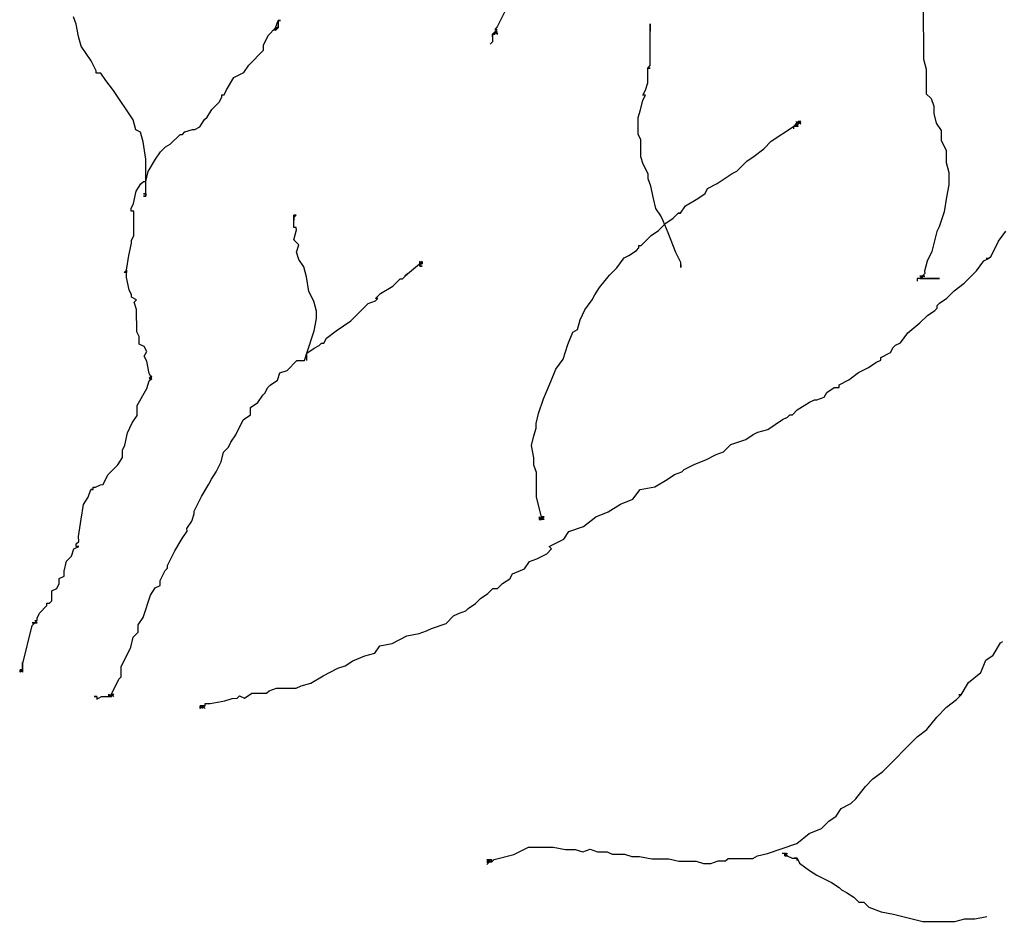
# Paper-space layout '113851PD001' of a CAD drawing. Header units: feet. Extents: x -1 to 187, y -1 to 115.
# Tile 8 of 32: x 5.07 to 5.521, y 10.284 to 10.7. Entities that reach past the tile are written whole.
import ezdxf

# ---------------------------------------------------------------- set-up
doc = ezdxf.new("R2010")
doc.units = ezdxf.units.FT
doc.header["$MEASUREMENT"] = 0
doc.layers.add('MA_Detail - plant', color=7, linetype='Continuous')
doc.layers.add('SH_Text', color=7, linetype='Continuous')
doc.styles.add('Slanted-Normal', font='font31.shx', dxfattribs={"height": 0.14})
doc.dimstyles.new('Dec-1  Slanted', dxfattribs={"dimtxt": 0.14, "dimasz": 0.14, "dimexe": 0.07, "dimexo": 0.07, "dimgap": 0.07, "dimtad": 1, "dimdec": 1, "dimzin": 3, "dimdsep": 46, "dimtxsty": 'Slanted-Normal', "dimblk": 'Dim1', "dimcen": 0, "dimclrd": 95, "dimclre": 95, "dimclrt": 7, "dimadec": 1, "dimazin": 3, "dimtfac": 1, "dimtdec": 1, "dimtix": 1, "dimtofl": 0, "dimtmove": 1, "dimatfit": 3, "dimldrblk": 'Dim1', "dimfxl": 1, "dimtolj": 1, "dimtzin": 0, "dimlwd": -1, "dimlwe": -1, "dimarcsym": 0})

# ---------------------------------------------------------------- blocks, each defined once
blk = doc.blocks.new('Dim1')
h = blk.add_hatch(color=4)
h.dxf.hatch_style = 1
h.paths.add_polyline_path([(0, 0), (-1, -0.2), (-1, 0.2)])
at = {"color": 4}
blk.add_lwpolyline([(0, 0), (-1, -0.2), (-1, 0.2), (0, 0)], dxfattribs=at)
blk = doc.blocks.new('*D1012')
at = {"layer": 'Defpoints', "color": 0, "transparency": 16777216}
for p in [(15.1427, 10.33078), (13.8927, 8.52461, -400.96131), (15.1427, 8.48614, -400.96131)]:
    blk.add_point(p, dxfattribs=at)
at = {"layer": 'SH_Text', "color": 95, "linetype": 'Continuous', "transparency": 16777216}
for p, q in [((14.07972, 10.60148), (13.29305, 10.60148)), ((14.5177, 10.33078), (14.07972, 10.60148)), ((13.8927, 8.59461), (13.8927, 10.40078)), ((15.1427, 8.55614), (15.1427, 10.40078)), ((14.0327, 10.33078), (15.0027, 10.33078))]:
    blk.add_line(p, q, dxfattribs=at)
at = {"layer": 'SH_Text', "color": 95, "transparency": 16777216, "xscale": 0.14, "yscale": 0.14, "zscale": 0.14, "rotation": 180}
blk.add_blockref('Dim1', (13.8927, 10.33078), dxfattribs=at)
at = {"layer": 'SH_Text', "color": 95, "transparency": 16777216, "xscale": 0.14, "yscale": 0.14, "zscale": 0.14}
blk.add_blockref('Dim1', (15.1427, 10.33078), dxfattribs=at)
at = {"layer": 'SH_Text', "color": 7, "transparency": 16777216, "insert": (14.00972, 10.82481), "char_height": 0.14, "width": 14.7881929, "attachment_point": 3, "style": 'Slanted-Normal'}
blk.add_mtext('\\A1;EQUAL', dxfattribs=at)
blk = doc.blocks.new('*D1013')
at = {"layer": 'Defpoints', "color": 0, "transparency": 16777216}
for p in [(15.1427, 10.34467, -400.96131), (16.3927, 10.34467, -400.96131), (16.3927, 10.33078)]:
    blk.add_point(p, dxfattribs=at)
at = {"layer": 'SH_Text', "color": 95, "linetype": 'Continuous', "transparency": 16777216}
for p, q in [((15.56594, 10.96147), (13.2526, 10.96147)), ((15.7677, 10.33078), (15.56594, 10.96147)), ((15.2827, 10.33078), (16.2527, 10.33078)), ((15.1427, 10.27467), (15.1427, 10.26078)), ((16.3927, 10.27467), (16.3927, 10.26078))]:
    blk.add_line(p, q, dxfattribs=at)
at = {"layer": 'SH_Text', "color": 95, "transparency": 16777216, "xscale": 0.14, "yscale": 0.14, "zscale": 0.14, "rotation": 180}
blk.add_blockref('Dim1', (15.1427, 10.33078), dxfattribs=at)
at = {"layer": 'SH_Text', "color": 95, "transparency": 16777216, "xscale": 0.14, "yscale": 0.14, "zscale": 0.14}
blk.add_blockref('Dim1', (16.3927, 10.33078), dxfattribs=at)
at = {"layer": 'SH_Text', "color": 7, "transparency": 16777216, "insert": (15.49594, 11.17147), "char_height": 0.14, "width": 14.7881929, "attachment_point": 3, "style": 'Slanted-Normal'}
blk.add_mtext('\\A1;WIDTH OF ROOTBALL', dxfattribs=at)
blk = doc.blocks.new('*D1014')
at = {"layer": 'Defpoints', "color": 0, "transparency": 16777216}
for p in [(17.6427, 10.33078), (17.6427, 8.52513), (16.38924, 8.48614)]:
    blk.add_point(p, dxfattribs=at)
at = {"layer": 'SH_Text', "color": 95, "linetype": 'Continuous', "transparency": 16777216}
for p, q in [((16.64251, 10.60148), (15.85585, 10.60148)), ((17.01597, 10.33078), (16.64251, 10.60148)), ((16.38924, 8.55614), (16.38924, 10.40078)), ((17.6427, 8.59513), (17.6427, 10.40078)), ((16.52924, 10.33078), (17.5027, 10.33078))]:
    blk.add_line(p, q, dxfattribs=at)
at = {"layer": 'SH_Text', "color": 95, "transparency": 16777216, "xscale": 0.14, "yscale": 0.14, "zscale": 0.14, "rotation": 180}
blk.add_blockref('Dim1', (16.38924, 10.33078), dxfattribs=at)
at = {"layer": 'SH_Text', "color": 95, "transparency": 16777216, "xscale": 0.14, "yscale": 0.14, "zscale": 0.14}
blk.add_blockref('Dim1', (17.6427, 10.33078), dxfattribs=at)
at = {"layer": 'SH_Text', "color": 7, "transparency": 16777216, "insert": (16.57251, 10.82481), "char_height": 0.14, "width": 14.7881929, "attachment_point": 3, "style": 'Slanted-Normal'}
blk.add_mtext('\\A1;EQUAL', dxfattribs=at)

psp = doc.layouts.new('113851PD001')

# ---------------------------------------------------------------- linework, layer by layer
at = {"layer": 'MA_Detail - plant'}
for p, q in [((5.29523, 10.70997), (5.28852, 10.69639)), ((5.4837, 10.7064), (5.48383, 10.68157)), ((5.09554, 10.69769), (5.0944, 10.70107)), ((5.0967, 10.69205), (5.09554, 10.69769)), ((5.18359, 10.69248), (5.18696, 10.69589)), ((5.18696, 10.69589), (5.18584, 10.69475)), ((5.18696, 10.69589), (5.18807, 10.69928)), ((5.18809, 10.69589), (5.18696, 10.69589)), ((5.18696, 10.69589), (5.18809, 10.69589)), ((5.18809, 10.69589), (5.18696, 10.69589)), ((5.18696, 10.69589), (5.18809, 10.69589)), ((5.18809, 10.69589), (5.18696, 10.69589)), ((5.18696, 10.69589), (5.18809, 10.69589)), ((5.18809, 10.69589), (5.18696, 10.69589)), ((5.18696, 10.69589), (5.18809, 10.69589)), ((5.18809, 10.69589), (5.18696, 10.69589)), ((5.18696, 10.69589), (5.18809, 10.69589)), ((5.18809, 10.69589), (5.18696, 10.69589)), ((5.18696, 10.69589), (5.18697, 10.69476)), ((5.18809, 10.69589), (5.18696, 10.69589)), ((5.18696, 10.69589), (5.18697, 10.69476)), ((5.18697, 10.69476), (5.18696, 10.69589)), ((5.18696, 10.69589), (5.18697, 10.69476)), ((5.18697, 10.69476), (5.18696, 10.69589)), ((5.18696, 10.69589), (5.18697, 10.69476)), ((5.18697, 10.69476), (5.18696, 10.69589)), ((5.18697, 10.69476), (5.18809, 10.69589)), ((5.18807, 10.69928), (5.18808, 10.69815)), ((5.18808, 10.69815), (5.18807, 10.69928)), ((5.18807, 10.69928), (5.1892, 10.69928)), ((5.1892, 10.69928), (5.18807, 10.69928)), ((5.18807, 10.69928), (5.18808, 10.69815)), ((5.18808, 10.69815), (5.18807, 10.69928)), ((5.18807, 10.69928), (5.18809, 10.69589)), ((5.18809, 10.69589), (5.18808, 10.69702)), ((5.18808, 10.69702), (5.18809, 10.69589)), ((5.28852, 10.69639), (5.2874, 10.69526)), ((5.3585, 10.69449), (5.35848, 10.69787)), ((5.35848, 10.69787), (5.35849, 10.69674)), ((5.35849, 10.69674), (5.35848, 10.69787)), ((5.35848, 10.69787), (5.35849, 10.69674)), ((5.35849, 10.69674), (5.35848, 10.69787)), ((5.35848, 10.69787), (5.35849, 10.69674)), ((5.35849, 10.69674), (5.35848, 10.69787)), ((5.35848, 10.69787), (5.35849, 10.69674)), ((5.35849, 10.69674), (5.35848, 10.69787)), ((5.35848, 10.69787), (5.35849, 10.69674)), ((5.35849, 10.69674), (5.35849, 10.69561)), ((5.35858, 10.67869), (5.35849, 10.69561)), ((5.35849, 10.69561), (5.3585, 10.69449)), ((5.3585, 10.69449), (5.35849, 10.69561)), ((5.35849, 10.69561), (5.3585, 10.69449)), ((5.3585, 10.69449), (5.35849, 10.69561)), ((5.35849, 10.69561), (5.3585, 10.69449)), ((5.3585, 10.69449), (5.35849, 10.69561)), ((5.35849, 10.69561), (5.3585, 10.69449)), ((5.09785, 10.68754), (5.0967, 10.69205)), ((5.18136, 10.68796), (5.18359, 10.69248)), ((5.2874, 10.69413), (5.28628, 10.693)), ((5.28628, 10.693), (5.28741, 10.693)), ((5.28741, 10.693), (5.28628, 10.693)), ((5.28628, 10.693), (5.28629, 10.69187)), ((5.28629, 10.69187), (5.28628, 10.693)), ((5.28628, 10.693), (5.28629, 10.69187)), ((5.28629, 10.69187), (5.28628, 10.693)), ((5.28628, 10.693), (5.2863, 10.68961)), ((5.2874, 10.69526), (5.28853, 10.69526)), ((5.28853, 10.69526), (5.2874, 10.69413)), ((5.2874, 10.69413), (5.28853, 10.69414)), ((5.28853, 10.69414), (5.2874, 10.69413)), ((5.2874, 10.69413), (5.28853, 10.69414)), ((5.28853, 10.69414), (5.2874, 10.69413)), ((5.28853, 10.69414), (5.2874, 10.69413)), ((5.2874, 10.69413), (5.28854, 10.69301)), ((5.2874, 10.69413), (5.28741, 10.693)), ((5.28741, 10.693), (5.2874, 10.69413)), ((5.2874, 10.69413), (5.28741, 10.693)), ((5.28741, 10.693), (5.2874, 10.69413)), ((5.28741, 10.693), (5.2874, 10.69413)), ((5.2874, 10.69413), (5.28741, 10.693)), ((5.28854, 10.69301), (5.28853, 10.69414)), ((5.1024, 10.68079), (5.09785, 10.68754)), ((5.18137, 10.6857), (5.18136, 10.68796)), ((5.2863, 10.68961), (5.28518, 10.68848)), ((5.17463, 10.6789), (5.18137, 10.6857)), ((5.10468, 10.67629), (5.1024, 10.68079)), ((5.17239, 10.6755), (5.17463, 10.6789)), ((5.35745, 10.67755), (5.35858, 10.67869)), ((5.35745, 10.67755), (5.35858, 10.67756)), ((5.35858, 10.67756), (5.35745, 10.67755)), ((5.35749, 10.67078), (5.35745, 10.67755)), ((5.48383, 10.68157), (5.48498, 10.67706)), ((5.10468, 10.67516), (5.10468, 10.67629)), ((5.10694, 10.67517), (5.10468, 10.67516)), ((5.10921, 10.6718), (5.10694, 10.67517)), ((5.16453, 10.66756), (5.16789, 10.67322)), ((5.16789, 10.67322), (5.17239, 10.6755)), ((5.48498, 10.67706), (5.48503, 10.66578)), ((5.11262, 10.6673), (5.10921, 10.6718)), ((5.35638, 10.66739), (5.35749, 10.67078)), ((5.12172, 10.65381), (5.11262, 10.6673)), ((5.16117, 10.6619), (5.16229, 10.66416)), ((5.16229, 10.66529), (5.16341, 10.6653)), ((5.16229, 10.66416), (5.16229, 10.66529)), ((5.16341, 10.6653), (5.16453, 10.66756)), ((5.35526, 10.66513), (5.35638, 10.66739)), ((5.35639, 10.66513), (5.35526, 10.66513)), ((5.35527, 10.66287), (5.35639, 10.66513)), ((5.48503, 10.66578), (5.4873, 10.66353)), ((5.15781, 10.6585), (5.16117, 10.6619)), ((5.35416, 10.65835), (5.35527, 10.66287)), ((5.4873, 10.66353), (5.48845, 10.66015)), ((5.48845, 10.66015), (5.48846, 10.65677)), ((5.15444, 10.65397), (5.15557, 10.6551)), ((5.15557, 10.6551), (5.15781, 10.6585)), ((5.35305, 10.65496), (5.35416, 10.65835)), ((5.35309, 10.64706), (5.35305, 10.65496)), ((5.48846, 10.65677), (5.48961, 10.65226)), ((5.12287, 10.6493), (5.12172, 10.65381)), ((5.14995, 10.64943), (5.1522, 10.65057)), ((5.1522, 10.65057), (5.15444, 10.65397)), ((5.41405, 10.64398), (5.42417, 10.6508)), ((5.42417, 10.6508), (5.42641, 10.65307)), ((5.4253, 10.65081), (5.42417, 10.6508)), ((5.42417, 10.6508), (5.42417, 10.64967)), ((5.42642, 10.65194), (5.42529, 10.65306)), ((5.42529, 10.65306), (5.42642, 10.65194)), ((5.4253, 10.65081), (5.42529, 10.65194)), ((5.42529, 10.65194), (5.4253, 10.65081)), ((5.4253, 10.65081), (5.42529, 10.65194)), ((5.42529, 10.65194), (5.42643, 10.65081)), ((5.42643, 10.65081), (5.42529, 10.65194)), ((5.42529, 10.65194), (5.42643, 10.65081)), ((5.4253, 10.65081), (5.42529, 10.65194)), ((5.42529, 10.65194), (5.4253, 10.65081)), ((5.4253, 10.65081), (5.42529, 10.65194)), ((5.42529, 10.65194), (5.4253, 10.65081)), ((5.4253, 10.65081), (5.42529, 10.65194)), ((5.42529, 10.65194), (5.4253, 10.65081)), ((5.42642, 10.65194), (5.4253, 10.65081)), ((5.42643, 10.65081), (5.4253, 10.65081)), ((5.42641, 10.65307), (5.42754, 10.65308)), ((5.42754, 10.65308), (5.42641, 10.65307)), ((5.42754, 10.65308), (5.42641, 10.65307)), ((5.42641, 10.65307), (5.42754, 10.65308)), ((5.42754, 10.65308), (5.42641, 10.65307)), ((5.42641, 10.65307), (5.42754, 10.65308)), ((5.42754, 10.65308), (5.42641, 10.65307)), ((5.42641, 10.65307), (5.42754, 10.65308)), ((5.42641, 10.65307), (5.42642, 10.65194)), ((5.42641, 10.65307), (5.42755, 10.65195)), ((5.42755, 10.65195), (5.42641, 10.65307)), ((5.42641, 10.65307), (5.42755, 10.65195)), ((5.42755, 10.65195), (5.42641, 10.65307)), ((5.42642, 10.65194), (5.42641, 10.65307)), ((5.42641, 10.65307), (5.42642, 10.65194)), ((5.42642, 10.65194), (5.42641, 10.65307)), ((5.42641, 10.65307), (5.42642, 10.65194)), ((5.42642, 10.65194), (5.42754, 10.65308)), ((5.42754, 10.65308), (5.42642, 10.65194)), ((5.48961, 10.65226), (5.49189, 10.64888)), ((5.12513, 10.64818), (5.12287, 10.6493)), ((5.12628, 10.64367), (5.12513, 10.64818)), ((5.1387, 10.64261), (5.14319, 10.64714)), ((5.14319, 10.64714), (5.14432, 10.64715)), ((5.14432, 10.64715), (5.14544, 10.64828)), ((5.14544, 10.64828), (5.14882, 10.64943)), ((5.14882, 10.64943), (5.14995, 10.64943)), ((5.35423, 10.64481), (5.35309, 10.64706)), ((5.49189, 10.64888), (5.49191, 10.64437)), ((5.12745, 10.63578), (5.12628, 10.64367)), ((5.1342, 10.6392), (5.13645, 10.64147)), ((5.13645, 10.64147), (5.1387, 10.64261)), ((5.35427, 10.63691), (5.35423, 10.64481)), ((5.41068, 10.64058), (5.41405, 10.64398)), ((5.49191, 10.64437), (5.49419, 10.63987)), ((5.13196, 10.6358), (5.1342, 10.6392)), ((5.35542, 10.63353), (5.35427, 10.63691)), ((5.40281, 10.6349), (5.40618, 10.63717)), ((5.40618, 10.63717), (5.41068, 10.64058)), ((5.49419, 10.63987), (5.49422, 10.63422)), ((5.12753, 10.61998), (5.12745, 10.63578)), ((5.12861, 10.63014), (5.13196, 10.6358)), ((5.3577, 10.62903), (5.35542, 10.63353)), ((5.39832, 10.63036), (5.40281, 10.6349)), ((5.49422, 10.63422), (5.49537, 10.62972)), ((5.1275, 10.62562), (5.12861, 10.63014)), ((5.35771, 10.62677), (5.3577, 10.62903)), ((5.38932, 10.62467), (5.39606, 10.62922)), ((5.39606, 10.62922), (5.39832, 10.63036)), ((5.49537, 10.62972), (5.4954, 10.62407)), ((5.12301, 10.62109), (5.12525, 10.62448)), ((5.12525, 10.62448), (5.12637, 10.62562)), ((5.12637, 10.62562), (5.1275, 10.62562)), ((5.35885, 10.62339), (5.35771, 10.62677)), ((5.36001, 10.61776), (5.35885, 10.62339)), ((5.38481, 10.62239), (5.38932, 10.62467)), ((5.4954, 10.62407), (5.4943, 10.61843)), ((5.12191, 10.61544), (5.12301, 10.62109)), ((5.12753, 10.61998), (5.1264, 10.61997)), ((5.1264, 10.61997), (5.12753, 10.61998)), ((5.12753, 10.61885), (5.12641, 10.61885)), ((5.12641, 10.61885), (5.12753, 10.61885)), ((5.12753, 10.61885), (5.12753, 10.61998)), ((5.12753, 10.61998), (5.12753, 10.61885)), ((5.12753, 10.61885), (5.12753, 10.61998)), ((5.12753, 10.61998), (5.12753, 10.61885)), ((5.12753, 10.61885), (5.12753, 10.61998)), ((5.12753, 10.61998), (5.12753, 10.61885)), ((5.12753, 10.61885), (5.12753, 10.61998)), ((5.12753, 10.61998), (5.12753, 10.61885)), ((5.12753, 10.61885), (5.12753, 10.61998)), ((5.12753, 10.61998), (5.12753, 10.61885)), ((5.12753, 10.61885), (5.12753, 10.61998)), ((5.38032, 10.61786), (5.3837, 10.62013)), ((5.3837, 10.62013), (5.38481, 10.62239)), ((5.12079, 10.61318), (5.12191, 10.61544)), ((5.36116, 10.61325), (5.36001, 10.61776)), ((5.37246, 10.61105), (5.3747, 10.61444)), ((5.3747, 10.61444), (5.38032, 10.61786)), ((5.4943, 10.61843), (5.4932, 10.61165)), ((5.1208, 10.61205), (5.12079, 10.61318)), ((5.12193, 10.61205), (5.1208, 10.61205)), ((5.12198, 10.60077), (5.12193, 10.61205)), ((5.19529, 10.61016), (5.19642, 10.61017)), ((5.19642, 10.61017), (5.19529, 10.61016)), ((5.19529, 10.61016), (5.19642, 10.61017)), ((5.19642, 10.61017), (5.19529, 10.61016)), ((5.19529, 10.61016), (5.19642, 10.61017)), ((5.19642, 10.61017), (5.19529, 10.61016)), ((5.19529, 10.61016), (5.19642, 10.61017)), ((5.19642, 10.61017), (5.19529, 10.61016)), ((5.19529, 10.61016), (5.19642, 10.61017)), ((5.19642, 10.61017), (5.19529, 10.61016)), ((5.19529, 10.61016), (5.19642, 10.61017)), ((5.19642, 10.61017), (5.19529, 10.61016)), ((5.19529, 10.61016), (5.19642, 10.61017)), ((5.19642, 10.61017), (5.19529, 10.60903)), ((5.19529, 10.61016), (5.19642, 10.61017)), ((5.19642, 10.61017), (5.19529, 10.60903)), ((5.19532, 10.60452), (5.19529, 10.61016)), ((5.19529, 10.60903), (5.19529, 10.61016)), ((5.19529, 10.60903), (5.19529, 10.61016)), ((5.19529, 10.61016), (5.19529, 10.60903)), ((5.19529, 10.60903), (5.19529, 10.61016)), ((5.19529, 10.61016), (5.19529, 10.60903)), ((5.19529, 10.60903), (5.19529, 10.61016)), ((5.19529, 10.61016), (5.19529, 10.60903)), ((5.19529, 10.60903), (5.19529, 10.61016)), ((5.19529, 10.61016), (5.1953, 10.6079)), ((5.36343, 10.60987), (5.36116, 10.61325)), ((5.36457, 10.60762), (5.36343, 10.60987)), ((5.36908, 10.60877), (5.37133, 10.61104)), ((5.37133, 10.61104), (5.37246, 10.61105)), ((5.37246, 10.61105), (5.37133, 10.61104)), ((5.37133, 10.61104), (5.37246, 10.61105)), ((5.4932, 10.61165), (5.49098, 10.60487)), ((5.36234, 10.6031), (5.36571, 10.6065)), ((5.36686, 10.60199), (5.36457, 10.60762)), ((5.36571, 10.6065), (5.36908, 10.60877)), ((5.12087, 10.59851), (5.12198, 10.60077)), ((5.19644, 10.60453), (5.19532, 10.60452)), ((5.19534, 10.59888), (5.19645, 10.6034)), ((5.19645, 10.6034), (5.19644, 10.60453)), ((5.35447, 10.59629), (5.35897, 10.60082)), ((5.35897, 10.60082), (5.36234, 10.6031)), ((5.37029, 10.59298), (5.36686, 10.60199)), ((5.48986, 10.6026), (5.48765, 10.59357)), ((5.49098, 10.60487), (5.48986, 10.6026)), ((5.5181, 10.59823), (5.52146, 10.60276)), ((5.11977, 10.59173), (5.12087, 10.59738)), ((5.12087, 10.59738), (5.12087, 10.59851)), ((5.19761, 10.59663), (5.19534, 10.59888)), ((5.1965, 10.59324), (5.19761, 10.59663)), ((5.35335, 10.59628), (5.35447, 10.59629)), ((5.35335, 10.59515), (5.35335, 10.59628)), ((5.51474, 10.59144), (5.5181, 10.59823)), ((5.11868, 10.58495), (5.11977, 10.59173)), ((5.19765, 10.58986), (5.1965, 10.59324)), ((5.3466, 10.5906), (5.34885, 10.59174)), ((5.34885, 10.59174), (5.35223, 10.59402)), ((5.35223, 10.59402), (5.35335, 10.59515)), ((5.37257, 10.58848), (5.37029, 10.59298)), ((5.48765, 10.59357), (5.48542, 10.58904)), ((5.19992, 10.58649), (5.19765, 10.58986)), ((5.24733, 10.58334), (5.25295, 10.58788)), ((5.25295, 10.58788), (5.25407, 10.58901)), ((5.25407, 10.58901), (5.25295, 10.58788)), ((5.25295, 10.58788), (5.25407, 10.58901)), ((5.25295, 10.58788), (5.25407, 10.58901)), ((5.25407, 10.58901), (5.25295, 10.58788)), ((5.25408, 10.58789), (5.25295, 10.58901)), ((5.25295, 10.58901), (5.25295, 10.58788)), ((5.25408, 10.58789), (5.25295, 10.58901)), ((5.25295, 10.58901), (5.25296, 10.58675)), ((5.25295, 10.58788), (5.25408, 10.58789)), ((5.25408, 10.58789), (5.25295, 10.58788)), ((5.25295, 10.58788), (5.25408, 10.58789)), ((5.25408, 10.58789), (5.25295, 10.58788)), ((5.25408, 10.58789), (5.25295, 10.58788)), ((5.25295, 10.58788), (5.25408, 10.58789)), ((5.25295, 10.58788), (5.25408, 10.58789)), ((5.25408, 10.58789), (5.25295, 10.58788)), ((5.25295, 10.58788), (5.25408, 10.58789)), ((5.25408, 10.58789), (5.25295, 10.58788)), ((5.25295, 10.58788), (5.25408, 10.58789)), ((5.25296, 10.58675), (5.25295, 10.58788)), ((5.25295, 10.58788), (5.25296, 10.58675)), ((5.25407, 10.58901), (5.25408, 10.58789)), ((5.25408, 10.58789), (5.25407, 10.58901)), ((5.25408, 10.58789), (5.25407, 10.58901)), ((5.25407, 10.58901), (5.25408, 10.58789)), ((5.25407, 10.58901), (5.25408, 10.58789)), ((5.25408, 10.58789), (5.25407, 10.58901)), ((5.25407, 10.58901), (5.25408, 10.58789)), ((5.34324, 10.58607), (5.3466, 10.5906)), ((5.37258, 10.58622), (5.37257, 10.58848)), ((5.37257, 10.58735), (5.37258, 10.58622)), ((5.48542, 10.58904), (5.48431, 10.58452)), ((5.50801, 10.58464), (5.51137, 10.58917)), ((5.51137, 10.58917), (5.51362, 10.59031)), ((5.51362, 10.59031), (5.51249, 10.5903)), ((5.51249, 10.5903), (5.51362, 10.59031)), ((5.51362, 10.59031), (5.51474, 10.59144)), ((5.11755, 10.58382), (5.11868, 10.58495)), ((5.11868, 10.58382), (5.11755, 10.58382)), ((5.11868, 10.58495), (5.11868, 10.58382)), ((5.11868, 10.58382), (5.11868, 10.58495)), ((5.11868, 10.58495), (5.11868, 10.58382)), ((5.11868, 10.58382), (5.11868, 10.58495)), ((5.11869, 10.58157), (5.11868, 10.58382)), ((5.20107, 10.58198), (5.19992, 10.58649)), ((5.24509, 10.58107), (5.24733, 10.58334)), ((5.24733, 10.58334), (5.24621, 10.5822)), ((5.24621, 10.5822), (5.24733, 10.58334)), ((5.25296, 10.58675), (5.25409, 10.58676)), ((5.25409, 10.58676), (5.25296, 10.58675)), ((5.33539, 10.57701), (5.33987, 10.58267)), ((5.33987, 10.58267), (5.34324, 10.58607)), ((5.48432, 10.58339), (5.48319, 10.58226)), ((5.48431, 10.58452), (5.48432, 10.58339)), ((5.50239, 10.57897), (5.50801, 10.58464)), ((5.11985, 10.57593), (5.11869, 10.58157)), ((5.20223, 10.57521), (5.20107, 10.58198)), ((5.24059, 10.57766), (5.24396, 10.58106)), ((5.24396, 10.58106), (5.24509, 10.58107)), ((5.4911, 10.58117), (5.48094, 10.58112)), ((5.48094, 10.58112), (5.48095, 10.57999)), ((5.48319, 10.58226), (5.48206, 10.58225)), ((5.48206, 10.58225), (5.48319, 10.58226)), ((5.48319, 10.58226), (5.48207, 10.58112)), ((5.48207, 10.58112), (5.4911, 10.58117)), ((5.48319, 10.58226), (5.48432, 10.58226)), ((5.48432, 10.58226), (5.48319, 10.58226)), ((5.48319, 10.58226), (5.48432, 10.58226)), ((5.48432, 10.58226), (5.48319, 10.58226)), ((5.48319, 10.58226), (5.48432, 10.58226)), ((5.48432, 10.58226), (5.48319, 10.58226)), ((5.48319, 10.58226), (5.4832, 10.58113)), ((5.4832, 10.58113), (5.48319, 10.58226)), ((5.48319, 10.58226), (5.4832, 10.58113)), ((5.4832, 10.58113), (5.48319, 10.58226)), ((5.48319, 10.58226), (5.4832, 10.58113)), ((5.4832, 10.58113), (5.48319, 10.58226)), ((5.4979, 10.57556), (5.50239, 10.57897)), ((5.12099, 10.57368), (5.11985, 10.57593)), ((5.12099, 10.57255), (5.12099, 10.57368)), ((5.20451, 10.57071), (5.20223, 10.57521)), ((5.23272, 10.57198), (5.23496, 10.57425)), ((5.23496, 10.57425), (5.24059, 10.57766)), ((5.33315, 10.57361), (5.33539, 10.57701)), ((5.49453, 10.57216), (5.4979, 10.57556)), ((5.12326, 10.57143), (5.12099, 10.57255)), ((5.12213, 10.5703), (5.12326, 10.57143)), ((5.12328, 10.56692), (5.12213, 10.5703)), ((5.20566, 10.5662), (5.20451, 10.57071)), ((5.22148, 10.56177), (5.22934, 10.56971)), ((5.22934, 10.56971), (5.23272, 10.57085)), ((5.23272, 10.57085), (5.23385, 10.57199)), ((5.23385, 10.57199), (5.23272, 10.57198)), ((5.32867, 10.56682), (5.33203, 10.57135)), ((5.33203, 10.57135), (5.33315, 10.57361)), ((5.49003, 10.56875), (5.49115, 10.56989)), ((5.49115, 10.56989), (5.49453, 10.57216)), ((5.12333, 10.55676), (5.12328, 10.56692)), ((5.20568, 10.56282), (5.20566, 10.5662)), ((5.32643, 10.56229), (5.32867, 10.56682)), ((5.48554, 10.56421), (5.48891, 10.56649)), ((5.48891, 10.56649), (5.49004, 10.56762)), ((5.49004, 10.56762), (5.49003, 10.56875)), ((5.20458, 10.55717), (5.20568, 10.56282)), ((5.21474, 10.55722), (5.22148, 10.56177)), ((5.32533, 10.55777), (5.32643, 10.56229)), ((5.47655, 10.55627), (5.48217, 10.56081)), ((5.48217, 10.56081), (5.48554, 10.56421)), ((5.12447, 10.55451), (5.12333, 10.55676)), ((5.20125, 10.547), (5.20458, 10.55717)), ((5.21024, 10.55381), (5.21474, 10.55722)), ((5.32085, 10.55098), (5.32307, 10.55663)), ((5.32307, 10.55663), (5.32533, 10.55777)), ((5.47319, 10.55174), (5.47655, 10.55627)), ((5.12449, 10.55113), (5.12447, 10.55451)), ((5.12675, 10.55001), (5.12449, 10.55113)), ((5.20687, 10.55041), (5.20799, 10.55154)), ((5.20799, 10.55154), (5.20912, 10.55155)), ((5.20912, 10.55155), (5.21024, 10.55381)), ((5.47094, 10.5506), (5.47319, 10.55174)), ((5.12789, 10.54776), (5.12675, 10.55001)), ((5.12677, 10.5455), (5.12789, 10.54776)), ((5.20013, 10.5436), (5.20125, 10.547)), ((5.20125, 10.547), (5.20462, 10.54927)), ((5.20126, 10.54361), (5.20125, 10.547)), ((5.20462, 10.54927), (5.20687, 10.55041)), ((5.31862, 10.5442), (5.32085, 10.55098)), ((5.46419, 10.54492), (5.4687, 10.5472)), ((5.4687, 10.5472), (5.46981, 10.54947)), ((5.46981, 10.54947), (5.47094, 10.5506)), ((5.12791, 10.54324), (5.12677, 10.5455)), ((5.12907, 10.53761), (5.12791, 10.54324)), ((5.19226, 10.53905), (5.19675, 10.54359)), ((5.19675, 10.54359), (5.20013, 10.5436)), ((5.31526, 10.53967), (5.31862, 10.5442)), ((5.45857, 10.54038), (5.46195, 10.54266)), ((5.46195, 10.54266), (5.4642, 10.5438)), ((5.4642, 10.5438), (5.46419, 10.54492)), ((5.13021, 10.53536), (5.12907, 10.53761)), ((5.18777, 10.53452), (5.18888, 10.53791)), ((5.18888, 10.53791), (5.19226, 10.53905)), ((5.31303, 10.53401), (5.31526, 10.53967)), ((5.44958, 10.53469), (5.45407, 10.5381)), ((5.45407, 10.5381), (5.45857, 10.54038)), ((5.12797, 10.53083), (5.12909, 10.53422)), ((5.12908, 10.53535), (5.1302, 10.53648)), ((5.1302, 10.53648), (5.12908, 10.53535)), ((5.13021, 10.53536), (5.12908, 10.53535)), ((5.12908, 10.53535), (5.13021, 10.53536)), ((5.12909, 10.53422), (5.13021, 10.53536)), ((5.18439, 10.53224), (5.18777, 10.53452)), ((5.30969, 10.5261), (5.31303, 10.53401)), ((5.44507, 10.53241), (5.44958, 10.53469)), ((5.1235, 10.52291), (5.12797, 10.53083)), ((5.18103, 10.52771), (5.18215, 10.52884)), ((5.18215, 10.52884), (5.18327, 10.53111)), ((5.18327, 10.53111), (5.18439, 10.53224)), ((5.43833, 10.52674), (5.43945, 10.529)), ((5.43945, 10.529), (5.44282, 10.53127)), ((5.44282, 10.53127), (5.44508, 10.53129)), ((5.44508, 10.53129), (5.44507, 10.53241)), ((5.17541, 10.52204), (5.17879, 10.52431)), ((5.17879, 10.52431), (5.18103, 10.52771)), ((5.30746, 10.51931), (5.30969, 10.5261)), ((5.42595, 10.52103), (5.43157, 10.52445)), ((5.43157, 10.52445), (5.43382, 10.52559)), ((5.43382, 10.52559), (5.43495, 10.52559)), ((5.43495, 10.52559), (5.43833, 10.52674)), ((5.12352, 10.5184), (5.1235, 10.52291)), ((5.17543, 10.51865), (5.17541, 10.52204)), ((5.4237, 10.51877), (5.42595, 10.52103)), ((5.11905, 10.51047), (5.12128, 10.515)), ((5.12128, 10.515), (5.12352, 10.5184)), ((5.16871, 10.50959), (5.17206, 10.51638)), ((5.17206, 10.51638), (5.17543, 10.51865)), ((5.30636, 10.51479), (5.30746, 10.51931)), ((5.41245, 10.51194), (5.4192, 10.51649)), ((5.4192, 10.51649), (5.42145, 10.51763)), ((5.42145, 10.51763), (5.42257, 10.51876)), ((5.42257, 10.51876), (5.4237, 10.51877)), ((5.30526, 10.50915), (5.30637, 10.51254)), ((5.30637, 10.51254), (5.30636, 10.51479)), ((5.40569, 10.50965), (5.40794, 10.51079)), ((5.40794, 10.51079), (5.41245, 10.51194)), ((5.11795, 10.50483), (5.11905, 10.51047)), ((5.16535, 10.50393), (5.16647, 10.5062)), ((5.16647, 10.5062), (5.16871, 10.50959)), ((5.30415, 10.50463), (5.30526, 10.50915)), ((5.39556, 10.50508), (5.40232, 10.50737)), ((5.40232, 10.50737), (5.40569, 10.50965)), ((5.11683, 10.50256), (5.11795, 10.50483)), ((5.11685, 10.49918), (5.11683, 10.50256)), ((5.162, 10.49715), (5.1631, 10.50167)), ((5.1631, 10.50167), (5.16535, 10.50393)), ((5.30531, 10.49899), (5.30415, 10.50463)), ((5.38881, 10.50054), (5.39219, 10.50168)), ((5.39219, 10.50168), (5.39556, 10.50508)), ((5.11461, 10.49578), (5.11685, 10.49918)), ((5.15976, 10.49262), (5.162, 10.49715)), ((5.30532, 10.49561), (5.30531, 10.49899)), ((5.37867, 10.49597), (5.3843, 10.49826)), ((5.3843, 10.49826), (5.38881, 10.50054)), ((5.11012, 10.49124), (5.11461, 10.49578)), ((5.15752, 10.48922), (5.15976, 10.49262)), ((5.30647, 10.49223), (5.30532, 10.49561)), ((5.36967, 10.49141), (5.37305, 10.49256)), ((5.37305, 10.49256), (5.37417, 10.49369)), ((5.37417, 10.49369), (5.37867, 10.49597)), ((5.10788, 10.48672), (5.11012, 10.49124)), ((5.15641, 10.48696), (5.15752, 10.48922)), ((5.30653, 10.48094), (5.30647, 10.49223)), ((5.36067, 10.48572), (5.36629, 10.48914)), ((5.36629, 10.48914), (5.36967, 10.49141)), ((5.10114, 10.48104), (5.10225, 10.48443)), ((5.10225, 10.48443), (5.10338, 10.48444)), ((5.10338, 10.48444), (5.10225, 10.48443)), ((5.10225, 10.48443), (5.10338, 10.48444)), ((5.10338, 10.48444), (5.10337, 10.48557)), ((5.10337, 10.48557), (5.1045, 10.48557)), ((5.1045, 10.48557), (5.10675, 10.48671)), ((5.10675, 10.48671), (5.10788, 10.48672)), ((5.15305, 10.4813), (5.15641, 10.48696)), ((5.35054, 10.48003), (5.3539, 10.48456)), ((5.3539, 10.48456), (5.36067, 10.48572)), ((5.0989, 10.47765), (5.10114, 10.48104)), ((5.1497, 10.47451), (5.15305, 10.4813)), ((5.30883, 10.47192), (5.30653, 10.48094)), ((5.34491, 10.47775), (5.35054, 10.48003)), ((5.0978, 10.47087), (5.0989, 10.47765)), ((5.1497, 10.47339), (5.1497, 10.47451)), ((5.33928, 10.47433), (5.34491, 10.47775)), ((5.09672, 10.46297), (5.0978, 10.47087)), ((5.14635, 10.4666), (5.14859, 10.47)), ((5.14859, 10.47), (5.1497, 10.47339)), ((5.3077, 10.47079), (5.30996, 10.47193)), ((5.30883, 10.4708), (5.3077, 10.47192)), ((5.3077, 10.47192), (5.3077, 10.47079)), ((5.3077, 10.47079), (5.30883, 10.4708)), ((5.30883, 10.4708), (5.3077, 10.47079)), ((5.3077, 10.47079), (5.30883, 10.4708)), ((5.30883, 10.4708), (5.3077, 10.47079)), ((5.3077, 10.47079), (5.30883, 10.4708)), ((5.30883, 10.4708), (5.3077, 10.47079)), ((5.3077, 10.47079), (5.30883, 10.4708)), ((5.30883, 10.4708), (5.3077, 10.47079)), ((5.30996, 10.47193), (5.30883, 10.47192)), ((5.30883, 10.47192), (5.30996, 10.47193)), ((5.30996, 10.47193), (5.30883, 10.47192)), ((5.30996, 10.47193), (5.30883, 10.47192)), ((5.30883, 10.4708), (5.30996, 10.47193)), ((5.30996, 10.47193), (5.30883, 10.4708)), ((5.30883, 10.47192), (5.30996, 10.47193)), ((5.30996, 10.47193), (5.30883, 10.47192)), ((5.30883, 10.47192), (5.30883, 10.4708)), ((5.30883, 10.4708), (5.30883, 10.47192)), ((5.30883, 10.47192), (5.30883, 10.4708)), ((5.30883, 10.4708), (5.30883, 10.47192)), ((5.30883, 10.47192), (5.30883, 10.4708)), ((5.30883, 10.4708), (5.30883, 10.47192)), ((5.30883, 10.47192), (5.30883, 10.4708)), ((5.30883, 10.47192), (5.30996, 10.4708)), ((5.30883, 10.4708), (5.30883, 10.47192)), ((5.30883, 10.47192), (5.30996, 10.4708)), ((5.30883, 10.4708), (5.30883, 10.47192)), ((5.30996, 10.4708), (5.30883, 10.4708)), ((5.30996, 10.4708), (5.30883, 10.4708)), ((5.32803, 10.46751), (5.33365, 10.47205)), ((5.33365, 10.47205), (5.33928, 10.47433)), ((5.14412, 10.46207), (5.14636, 10.46547)), ((5.14636, 10.46547), (5.14635, 10.4666)), ((5.32127, 10.46522), (5.32803, 10.46751)), ((5.09673, 10.46071), (5.09672, 10.46297)), ((5.14076, 10.45641), (5.14412, 10.46207)), ((5.31228, 10.4584), (5.31903, 10.46182)), ((5.31903, 10.46182), (5.32127, 10.46522)), ((5.09338, 10.45392), (5.09449, 10.45731)), ((5.09449, 10.45731), (5.09674, 10.45845)), ((5.0956, 10.45957), (5.09673, 10.46071)), ((5.09561, 10.45845), (5.0956, 10.45957)), ((5.09674, 10.45845), (5.09561, 10.45845)), ((5.13741, 10.44963), (5.14076, 10.45641)), ((5.31117, 10.45501), (5.31341, 10.45728)), ((5.31341, 10.45728), (5.31228, 10.4584)), ((5.09113, 10.45165), (5.09338, 10.45392)), ((5.30329, 10.45158), (5.30667, 10.45273)), ((5.30667, 10.45273), (5.31117, 10.45501)), ((5.09002, 10.44713), (5.09113, 10.45165)), ((5.13406, 10.44284), (5.13629, 10.44736)), ((5.13629, 10.44736), (5.13741, 10.4485)), ((5.13741, 10.4485), (5.13741, 10.44963)), ((5.29542, 10.4459), (5.30105, 10.44819)), ((5.30105, 10.44819), (5.30329, 10.45158)), ((5.08778, 10.44374), (5.09003, 10.44488)), ((5.08779, 10.44148), (5.08778, 10.44374)), ((5.09003, 10.44488), (5.09002, 10.44713)), ((5.13407, 10.44058), (5.13406, 10.44284)), ((5.29092, 10.44137), (5.2943, 10.44364)), ((5.2943, 10.44364), (5.29542, 10.4459)), ((5.08443, 10.43808), (5.08668, 10.43922)), ((5.08668, 10.43922), (5.08779, 10.44148)), ((5.12958, 10.43605), (5.13182, 10.43944)), ((5.13182, 10.43944), (5.13407, 10.44058)), ((5.28418, 10.43682), (5.28642, 10.43909)), ((5.28642, 10.43909), (5.28868, 10.4391)), ((5.28868, 10.4391), (5.29092, 10.44137)), ((5.08445, 10.43356), (5.08443, 10.43808)), ((5.12624, 10.42587), (5.12958, 10.43605)), ((5.27856, 10.43228), (5.2808, 10.43454)), ((5.2808, 10.43454), (5.28418, 10.43682)), ((5.07883, 10.42789), (5.0822, 10.4313)), ((5.0822, 10.43242), (5.08333, 10.43243)), ((5.0822, 10.4313), (5.0822, 10.43242)), ((5.08333, 10.43243), (5.08445, 10.43356)), ((5.27406, 10.42887), (5.27518, 10.43)), ((5.27518, 10.43), (5.27856, 10.43228)), ((5.07772, 10.42563), (5.07883, 10.42789)), ((5.07772, 10.4245), (5.07772, 10.42563)), ((5.124, 10.42248), (5.12624, 10.42587)), ((5.26506, 10.42318), (5.26843, 10.42658)), ((5.26843, 10.42658), (5.27068, 10.42772)), ((5.27068, 10.42772), (5.27406, 10.42887)), ((5.07105, 10.40416), (5.07548, 10.42223)), ((5.0766, 10.42337), (5.07547, 10.42336)), ((5.07547, 10.42336), (5.07773, 10.42337)), ((5.07548, 10.42223), (5.0766, 10.42337)), ((5.07773, 10.42337), (5.07659, 10.4245)), ((5.07659, 10.4245), (5.07772, 10.4245)), ((5.07773, 10.42337), (5.0766, 10.42337)), ((5.0766, 10.42337), (5.07773, 10.42337)), ((5.12402, 10.41909), (5.124, 10.42248)), ((5.25605, 10.41975), (5.2583, 10.42089)), ((5.2583, 10.42089), (5.26506, 10.42318)), ((5.12067, 10.4123), (5.12177, 10.41682)), ((5.12177, 10.41682), (5.12402, 10.41909)), ((5.24028, 10.41403), (5.24703, 10.41745)), ((5.24703, 10.41745), (5.25267, 10.4186)), ((5.25267, 10.4186), (5.25605, 10.41975)), ((5.1162, 10.40325), (5.12067, 10.4123)), ((5.2324, 10.40948), (5.23464, 10.41287)), ((5.23464, 10.41287), (5.24028, 10.41403)), ((5.51566, 10.40863), (5.51901, 10.41429)), ((5.51901, 10.41429), (5.52014, 10.41486)), ((5.22226, 10.40604), (5.22789, 10.40832)), ((5.22789, 10.40832), (5.2324, 10.40948)), ((5.51228, 10.40636), (5.51566, 10.40863)), ((5.07106, 10.40303), (5.07105, 10.40528)), ((5.07105, 10.40528), (5.07105, 10.40416)), ((5.07106, 10.4019), (5.07105, 10.40416)), ((5.07105, 10.40416), (5.07106, 10.40303)), ((5.07107, 10.40077), (5.07106, 10.40303)), ((5.07106, 10.40303), (5.07106, 10.4019)), ((5.11622, 10.39874), (5.1162, 10.40325)), ((5.20875, 10.3992), (5.21551, 10.40262)), ((5.21551, 10.40262), (5.21889, 10.40377)), ((5.21889, 10.40377), (5.22226, 10.40604)), ((5.51005, 10.40071), (5.51228, 10.40636)), ((5.06994, 10.40189), (5.07106, 10.4019)), ((5.07106, 10.4019), (5.06994, 10.40189)), ((5.06994, 10.40189), (5.07106, 10.4019)), ((5.07106, 10.4019), (5.06994, 10.40076)), ((5.06994, 10.40189), (5.07106, 10.4019)), ((5.07106, 10.4019), (5.06994, 10.40189)), ((5.06994, 10.40076), (5.06994, 10.40189)), ((5.06994, 10.40189), (5.06994, 10.40076)), ((5.06994, 10.40076), (5.06994, 10.40189)), ((5.06994, 10.40189), (5.06994, 10.40076)), ((5.06994, 10.40076), (5.06994, 10.40189)), ((5.06994, 10.40189), (5.06994, 10.40076)), ((5.06994, 10.40076), (5.06994, 10.40189)), ((5.06994, 10.40076), (5.06994, 10.40189)), ((5.06994, 10.40189), (5.06994, 10.40076)), ((5.06994, 10.40076), (5.06994, 10.40189)), ((5.06994, 10.40189), (5.06994, 10.40076)), ((5.06994, 10.40076), (5.06994, 10.40189)), ((5.06994, 10.40189), (5.07107, 10.40077)), ((5.07107, 10.40077), (5.06994, 10.40189)), ((5.06994, 10.40189), (5.07107, 10.40077)), ((5.07107, 10.40077), (5.07106, 10.4019)), ((5.07106, 10.4019), (5.07107, 10.40077)), ((5.1151, 10.3976), (5.11622, 10.39874)), ((5.20313, 10.39579), (5.20875, 10.3992)), ((5.50443, 10.39616), (5.51005, 10.40071)), ((5.11175, 10.39082), (5.1151, 10.3976)), ((5.18396, 10.39231), (5.18734, 10.39345)), ((5.18734, 10.39345), (5.19637, 10.3935)), ((5.19637, 10.3935), (5.19862, 10.39464)), ((5.19862, 10.39464), (5.20313, 10.39579)), ((5.50108, 10.3905), (5.50443, 10.39616)), ((5.10498, 10.38965), (5.10385, 10.38965)), ((5.10385, 10.38965), (5.10498, 10.38965)), ((5.10498, 10.38965), (5.10499, 10.38853)), ((5.10499, 10.38853), (5.10724, 10.38967)), ((5.10724, 10.38967), (5.11062, 10.38968)), ((5.11062, 10.38968), (5.11175, 10.39082)), ((5.11062, 10.38968), (5.11062, 10.39081)), ((5.11062, 10.39081), (5.11175, 10.38969)), ((5.11175, 10.38969), (5.11062, 10.38968)), ((5.11062, 10.38968), (5.11175, 10.38969)), ((5.11175, 10.38969), (5.11062, 10.38968)), ((5.11175, 10.38969), (5.11175, 10.39082)), ((5.11175, 10.39082), (5.11175, 10.38969)), ((5.11175, 10.38969), (5.11175, 10.39082)), ((5.11175, 10.39082), (5.11175, 10.38969)), ((5.11175, 10.39082), (5.11175, 10.38969)), ((5.11175, 10.38969), (5.11175, 10.39082)), ((5.11175, 10.39082), (5.11175, 10.38969)), ((5.11175, 10.38969), (5.11175, 10.39082)), ((5.11175, 10.39082), (5.11288, 10.38969)), ((5.11288, 10.38969), (5.11175, 10.39082)), ((5.11175, 10.39082), (5.11287, 10.39082)), ((5.11287, 10.39082), (5.11175, 10.38969)), ((5.11175, 10.38969), (5.11175, 10.39082)), ((5.11175, 10.39082), (5.11175, 10.38969)), ((5.11175, 10.38969), (5.11175, 10.39082)), ((5.16367, 10.38769), (5.16705, 10.38884)), ((5.16705, 10.38884), (5.16931, 10.38885)), ((5.16931, 10.38885), (5.17043, 10.38998)), ((5.17043, 10.38998), (5.17269, 10.38886)), ((5.17269, 10.38886), (5.17607, 10.39114)), ((5.17607, 10.39114), (5.18284, 10.39117)), ((5.18284, 10.39117), (5.18396, 10.39231)), ((5.49883, 10.38824), (5.50108, 10.3905)), ((5.50108, 10.3905), (5.49995, 10.3905)), ((5.49995, 10.3905), (5.50108, 10.3905)), ((5.1524, 10.38538), (5.1524, 10.38425)), ((5.1524, 10.38425), (5.1524, 10.38538)), ((5.1524, 10.38538), (5.15353, 10.38538)), ((5.15353, 10.38538), (5.1524, 10.38538)), ((5.1524, 10.38538), (5.15353, 10.38538)), ((5.15353, 10.38538), (5.1524, 10.38538)), ((5.1524, 10.38538), (5.1524, 10.38425)), ((5.1524, 10.38425), (5.15353, 10.38538)), ((5.15353, 10.38538), (5.15466, 10.38539)), ((5.15466, 10.38539), (5.15353, 10.38538)), ((5.15353, 10.38538), (5.15466, 10.38539)), ((5.15353, 10.38538), (5.15353, 10.38425)), ((5.15353, 10.38425), (5.15353, 10.38538)), ((5.15353, 10.38538), (5.15353, 10.38425)), ((5.15353, 10.38425), (5.15353, 10.38538)), ((5.15353, 10.38538), (5.15466, 10.38426)), ((5.15466, 10.38426), (5.15353, 10.38538)), ((5.15353, 10.38538), (5.15353, 10.38425)), ((5.15353, 10.38425), (5.15353, 10.38538)), ((5.15465, 10.38652), (5.15691, 10.38653)), ((5.15466, 10.38539), (5.15465, 10.38652)), ((5.15691, 10.38653), (5.16367, 10.38769)), ((5.48984, 10.38029), (5.49434, 10.38483)), ((5.49434, 10.38483), (5.49883, 10.38824)), ((5.48536, 10.37463), (5.48984, 10.38029)), ((5.46514, 10.35534), (5.48086, 10.37122)), ((5.48086, 10.37122), (5.48536, 10.37463)), ((5.46064, 10.35193), (5.46514, 10.35534)), ((5.45279, 10.34287), (5.45728, 10.34853)), ((5.45728, 10.34853), (5.46064, 10.35193)), ((5.44604, 10.33832), (5.45054, 10.3406)), ((5.45054, 10.3406), (5.45279, 10.34287)), ((5.44043, 10.33265), (5.4438, 10.33492)), ((5.4438, 10.33492), (5.44604, 10.33832)), ((5.43706, 10.32925), (5.44043, 10.33265)), ((5.42581, 10.32242), (5.43143, 10.32696)), ((5.43143, 10.32696), (5.43706, 10.32925)), ((5.41229, 10.31784), (5.42581, 10.32242)), ((5.28704, 10.31495), (5.29606, 10.31726)), ((5.29606, 10.31726), (5.30281, 10.32068)), ((5.30281, 10.32068), (5.3141, 10.32073)), ((5.3141, 10.32073), (5.31974, 10.31963)), ((5.31974, 10.31963), (5.32426, 10.31965)), ((5.32426, 10.31965), (5.32765, 10.31854)), ((5.32765, 10.31854), (5.33103, 10.31969)), ((5.33103, 10.31969), (5.33442, 10.31858)), ((5.33442, 10.31858), (5.33893, 10.3186)), ((5.33893, 10.3186), (5.3412, 10.31748)), ((5.3412, 10.31748), (5.34684, 10.31751)), ((5.34684, 10.31751), (5.35023, 10.3164)), ((5.40553, 10.31555), (5.40778, 10.31669)), ((5.40778, 10.31669), (5.41229, 10.31784)), ((5.41906, 10.31787), (5.42019, 10.31788)), ((5.42019, 10.31788), (5.42019, 10.31675)), ((5.42019, 10.31675), (5.42019, 10.31788)), ((5.42019, 10.31788), (5.42019, 10.31675)), ((5.42019, 10.31675), (5.42132, 10.31788)), ((5.42132, 10.31788), (5.42019, 10.31675)), ((5.42132, 10.31675), (5.42019, 10.31788)), ((5.42019, 10.31788), (5.42132, 10.31675)), ((5.42019, 10.31675), (5.42132, 10.31675)), ((5.42132, 10.31675), (5.42019, 10.31675)), ((5.42019, 10.31675), (5.42132, 10.31675)), ((5.42132, 10.31675), (5.42359, 10.31564)), ((5.28366, 10.31494), (5.28591, 10.31495)), ((5.28366, 10.31494), (5.28478, 10.31494)), ((5.28478, 10.31494), (5.28366, 10.31494)), ((5.28366, 10.31381), (5.28478, 10.31494)), ((5.28479, 10.31382), (5.28366, 10.31494)), ((5.28366, 10.31494), (5.28479, 10.31382)), ((5.28479, 10.31382), (5.28366, 10.31381)), ((5.28366, 10.31381), (5.28479, 10.31382)), ((5.28479, 10.31382), (5.28366, 10.31381)), ((5.28479, 10.31382), (5.28366, 10.31381)), ((5.28366, 10.31381), (5.28479, 10.31382)), ((5.28479, 10.31382), (5.28366, 10.31381)), ((5.28366, 10.31381), (5.28479, 10.31382)), ((5.28479, 10.31382), (5.28367, 10.31268)), ((5.28367, 10.31268), (5.28479, 10.31382)), ((5.28591, 10.31495), (5.28478, 10.31494)), ((5.28478, 10.31494), (5.28591, 10.31495)), ((5.28478, 10.31494), (5.28479, 10.31382)), ((5.28478, 10.31494), (5.28479, 10.31382)), ((5.28479, 10.31382), (5.28478, 10.31494)), ((5.28478, 10.31494), (5.28592, 10.31382)), ((5.28479, 10.31382), (5.28478, 10.31494)), ((5.28478, 10.31494), (5.28479, 10.31382)), ((5.28479, 10.31382), (5.28478, 10.31494)), ((5.28592, 10.31382), (5.28479, 10.31382)), ((5.28591, 10.31495), (5.28592, 10.31382)), ((5.28592, 10.31382), (5.28704, 10.31495)), ((5.35023, 10.3164), (5.35362, 10.31642)), ((5.35362, 10.31642), (5.35926, 10.31532)), ((5.35926, 10.31532), (5.36716, 10.31535)), ((5.36716, 10.31535), (5.37168, 10.31425)), ((5.37168, 10.31425), (5.37958, 10.31429)), ((5.37958, 10.31429), (5.38297, 10.31318)), ((5.38297, 10.31318), (5.38636, 10.31319)), ((5.38636, 10.31319), (5.38974, 10.31434)), ((5.38974, 10.31434), (5.39312, 10.31436)), ((5.39312, 10.31436), (5.39425, 10.31549)), ((5.39425, 10.31549), (5.40553, 10.31555)), ((5.42359, 10.31564), (5.42584, 10.31565)), ((5.42584, 10.31565), (5.42471, 10.31564)), ((5.42471, 10.31564), (5.42584, 10.31565)), ((5.42584, 10.31565), (5.42471, 10.31564)), ((5.42471, 10.31564), (5.42584, 10.31565)), ((5.42584, 10.31565), (5.42585, 10.31452)), ((5.42585, 10.31452), (5.42584, 10.31565)), ((5.42584, 10.31565), (5.42585, 10.31452)), ((5.42585, 10.31452), (5.42584, 10.31565)), ((5.42584, 10.31565), (5.42585, 10.31452)), ((5.42585, 10.31452), (5.42584, 10.31565)), ((5.42584, 10.31565), (5.42698, 10.3134)), ((5.42698, 10.3134), (5.43151, 10.31003)), ((5.43151, 10.31003), (5.43491, 10.30779)), ((5.43491, 10.30779), (5.4417, 10.30444)), ((5.4417, 10.30444), (5.44509, 10.3022)), ((5.44509, 10.3022), (5.44623, 10.30108)), ((5.44623, 10.30108), (5.44849, 10.29996)), ((5.44849, 10.29996), (5.45189, 10.29772)), ((5.45189, 10.29772), (5.45416, 10.29548)), ((5.45416, 10.29548), (5.45641, 10.29549)), ((5.45641, 10.29549), (5.45868, 10.29324)), ((5.45868, 10.29324), (5.46433, 10.29101)), ((5.46433, 10.29101), (5.46998, 10.28991)), ((5.46998, 10.28991), (5.48354, 10.2866)), ((5.48354, 10.2866), (5.49821, 10.28667)), ((5.49821, 10.28667), (5.50272, 10.28782)), ((5.50272, 10.28782), (5.50723, 10.28784)), ((5.50723, 10.28784), (5.51273, 10.28897))]:
    psp.add_line(p, q, dxfattribs=at)

# ---------------------------------------------------------------- dimensions: what is measured, and where the dimension line sits
at = {"layer": 'SH_Text'}
for base, p1, p2, text, picture, middle in [((16.3927, 10.33078, 400.96131), (15.1427, 10.34467), (16.3927, 10.34467), 'WIDTH OF ROOTBALL', '*D1013', (15.49594, 10.96147, 400.96131)), ((15.1427, 10.33078, 400.96131), (13.8927, 8.52461), (15.1427, 8.48614), 'EQUAL', '*D1012', (14.00972, 10.60148, 400.96131)), ((17.6427, 10.33078), (16.38924, 8.48614), (17.6427, 8.52513), 'EQUAL', '*D1014', (16.57251, 10.60148))]:
    dim = psp.add_linear_dim(base=base, p1=p1, p2=p2, text=text, dimstyle='Dec-1  Slanted', override={"dimpost": "'"}, dxfattribs=at)
    dim.commit()
    dim.dimension.update_dxf_attribs({"geometry": picture, "text_midpoint": middle, "dimtype": 160})

doc.saveas('drawing.dxf')
